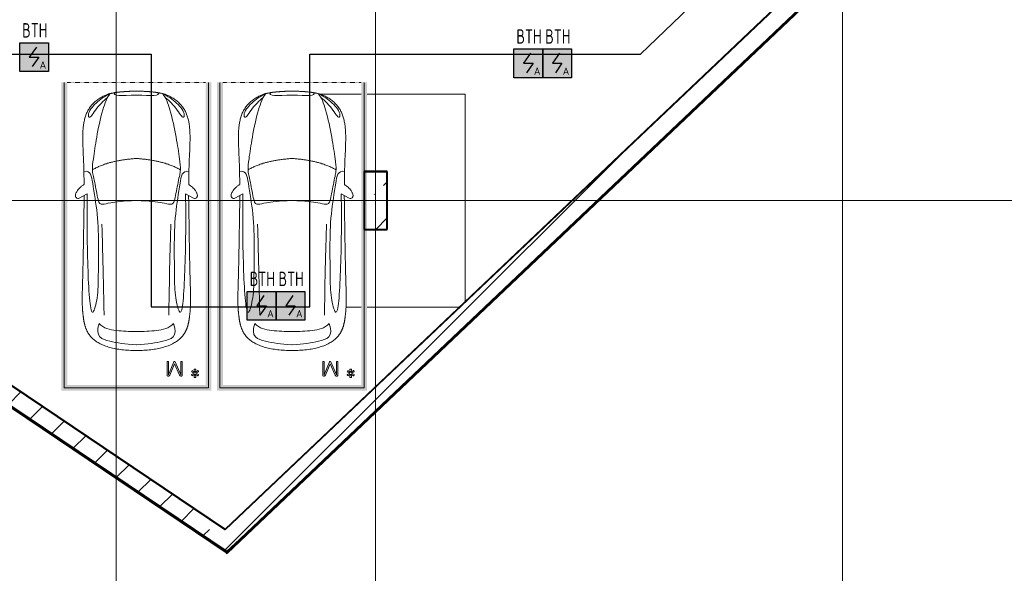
# Model space of a CAD drawing. Header units: millimetres. Extents: x -135639 to 224623, y -383017 to -59102.
# Tile 122 of 256: x 126520 to 143598, y -368188 to -358576. Entities that reach past the tile are written whole.
import ezdxf
from ezdxf.enums import TextEntityAlignment as Align

# ---------------------------------------------------------------- set-up
doc = ezdxf.new("R2010")
doc.units = ezdxf.units.MM
for name, pattern in [('CONTINOUS', [0]), ('Линия сетки', [25, 20, -2.5, 0, -2.5]), ('Невидимые', [5, 3, -2]), ('Штрих_3_3_', [6, 3, -3])]:
    doc.linetypes.add(name, pattern=pattern)
for name, color, linetype, lineweight in [('A-000-M_MASS', 7, 'Continuous', 18), ('A-200-M_WALL', 7, 'Continuous', 18), ('A-200-M_WALL_EXT', 7, 'Continuous', 18), ('A-200-M_WALL_INT', 7, 'Continuous', 18), ('A-200-M_WALL_PAT', 7, 'Continuous', 40), ('C-953-M_PARKING', 7, 'Continuous', 18), ('C-953-MH_PARKING', 7, 'Невидимые', 18), ('S-160-M_FOUND', 7, 'Continuous', 18), ('S-280-M_COLUMN', 7, 'Continuous', 18), ('Z-030-M_GRID', 7, 'Continuous', 9), ('ПС', 7, 'Continuous', 40), ('СС-011-ПОЖ-СИГНАЛИЗАЦИЯ', 1, 'Continuous', 30)]:
    doc.layers.add(name, color=color, linetype=linetype, lineweight=lineweight)
doc.styles.add('1111', font='isocpeur.ttf')
pattern_1 = [(45, (0, 0), (-628.618, 628.618), []), (45, (628.6, 0), (-628.618, 628.618), [1111.25, -222.25, 6.706, -215.544])]

# ---------------------------------------------------------------- blocks, each defined once
blk = doc.blocks.new('A_PAR_Parking - M_Зависимые-V22-B2_-11_400_')
at = {"layer": 'C-953-M_PARKING', "true_color": 0xf7f9fb}
blk.add_hatch(color=7, dxfattribs=at).paths.add_polyline_path([(-1300, -451), (-1300, -2700), (1300, -2700), (1300, 2650), (1200, 2650), (1200, -2600), (-1200, -2600), (-1200, 2650), (-1300, 2650), (-1300, 242)])
at = {"layer": 'A-000-M_MASS', "color": 253, "true_color": 0xaaaaaa}
for p, q in [((-853, 717), (-993, 639)), ((-906, 687), (-993, 639)), ((853, 717), (993, 639)), ((993, 639), (906, 687))]:
    blk.add_line(p, q, dxfattribs=at)
for centre, start, end in [((-1010, 678), 223.4184, 293.9305), ((1010, 678), 246.0695, 316.5816)]:
    blk.add_arc(centre, 42.2, start, end, dxfattribs=at)
for points, knots in [([(-908, 876), (-908, 976), (-911, 1161), (-920, 1362), (-926, 1508), (-930, 1645), (-930, 1769), (-922, 1880), (-911, 1957), (-894, 2031), (-871, 2100), (-841, 2165), (-809, 2216), (-779, 2254), (-754, 2281), (-727, 2307), (-698, 2332), (-667, 2355), (-636, 2376), (-604, 2395), (-574, 2412), (-545, 2426), (-519, 2438), (-500, 2445), (-485, 2450), (-474, 2453), (-463, 2456), (-452, 2458), (-440, 2461), (-428, 2463), (-414, 2466), (-402, 2468), (-391, 2470), (-383, 2471), (-376, 2473), (-370, 2474), (-363, 2475), (-356, 2476), (-349, 2477), (-343, 2478), (-337, 2479), (-330, 2480), (-324, 2481), (-317, 2481), (-309, 2482), (-301, 2483), (-293, 2484), (-285, 2485), (-276, 2486), (-263, 2487), (-249, 2488), (-235, 2489), (-223, 2490), (-211, 2491), (-199, 2492), (-186, 2493), (-168, 2494), (-148, 2495), (-127, 2496), (-106, 2497), (-77, 2498), (-40, 2500), (-13, 2501), (1, 2501)], [-1, -1, -1, -1, -0.913265, -0.826531, -0.783163, -0.739796, -0.653061, -0.612245, -0.571429, -0.530612, -0.489796, -0.44898, -0.408163, -0.387755, -0.367347, -0.346939, -0.326531, -0.306122, -0.285714, -0.265306, -0.244898, -0.22449, -0.204082, -0.183673, -0.173469, -0.163265, -0.153061, -0.142857, -0.132653, -0.122449, -0.112245, -0.102041, -0.096939, -0.091837, -0.086735, -0.084184, -0.081633, -0.076531, -0.07398, -0.071429, -0.068878, -0.066327, -0.063776, -0.061224, -0.058673, -0.056122, -0.053571, -0.05102, -0.048469, -0.045918, -0.040816, -0.038265, -0.035714, -0.033163, -0.030612, -0.028061, -0.02551, -0.020408, -0.017857, -0.015306, -0.010204, -0.005102, 0, 0, 0, 0]), ([(-480, 2441), (-586, 2392), (-719, 2283), (-847, 2128), (-828, 2057)], [0, 0, 0, 0, 0.53668, 1.024735, 1.024735, 1.024735, 1.024735]), ([(-459, 2446), (-508, 2398), (-601, 2147), (-696, 1684), (-744, 1354), (-774, 1106), (-734, 996), (-660, 552), (-618, 522), (-447, 565), (-234, 590), (-2, 602)], [0, 0, 0, 0, 0.884172, 2.058368, 3.212407, 3.977765, 4.871213, 5.547774, 6.288901, 6.772879, 7.454401, 7.454401, 7.454401, 7.454401]), ([(1, 2501), (22, 2500), (51, 2499), (88, 2498), (113, 2497), (137, 2496), (160, 2494), (181, 2493), (201, 2492), (219, 2491), (237, 2489), (253, 2488), (268, 2487), (282, 2485), (295, 2484), (307, 2483), (320, 2481), (330, 2480), (338, 2479), (345, 2478), (350, 2477), (356, 2476), (361, 2475), (366, 2474), (371, 2473), (377, 2472), (385, 2471), (393, 2469), (403, 2467), (416, 2465), (434, 2462), (454, 2458), (476, 2453), (498, 2446), (521, 2437), (555, 2422), (605, 2396), (669, 2355), (730, 2307), (773, 2263), (802, 2225), (823, 2195), (841, 2164), (857, 2132), (871, 2099), (887, 2053), (904, 1994), (915, 1931), (922, 1879), (926, 1839), (928, 1798), (930, 1756), (930, 1720), (931, 1690), (931, 1667), (930, 1645), (930, 1621), (929, 1598), (929, 1566), (927, 1526), (925, 1459), (919, 1336), (911, 1145), (908, 970), (908, 876)], [-1, -1, -1, -1, -0.992347, -0.98852, -0.984694, -0.980867, -0.977041, -0.973214, -0.969388, -0.965561, -0.961735, -0.957908, -0.954082, -0.950255, -0.946429, -0.942602, -0.938776, -0.933673, -0.931122, -0.928571, -0.92602, -0.923469, -0.920918, -0.918367, -0.915816, -0.913265, -0.908163, -0.903061, -0.897959, -0.887755, -0.877551, -0.857143, -0.836735, -0.816327, -0.795918, -0.77551, -0.734694, -0.693878, -0.653061, -0.612245, -0.591837, -0.571429, -0.55102, -0.530612, -0.510204, -0.489796, -0.44898, -0.408163, -0.387755, -0.367347, -0.346939, -0.326531, -0.306122, -0.295918, -0.285714, -0.27551, -0.265306, -0.255102, -0.244898, -0.22449, -0.204082, -0.163265, -0.081633, 0, 0, 0, 0]), ([(459, 2446), (508, 2398), (601, 2147), (696, 1684), (744, 1354), (774, 1106), (734, 996), (660, 552), (618, 522), (447, 565), (234, 590), (2, 602)], [0, 0, 0, 0, 0.884172, 2.058368, 3.212407, 3.977765, 4.871213, 5.547774, 6.288901, 6.772879, 7.454401, 7.454401, 7.454401, 7.454401]), ([(480, 2441), (586, 2392), (719, 2283), (847, 2128), (828, 2057)], [0, 0, 0, 0, 0.53668, 1.024735, 1.024735, 1.024735, 1.024735]), ([(-828, 2057), (-803, 2016), (-728, 2173), (-566, 2339), (-505, 2381)], [0, 0, 0, 0, 0.497572, 1.022643, 1.022643, 1.022643, 1.022643]), ([(828, 2057), (803, 2016), (728, 2173), (566, 2339), (505, 2381)], [0, 0, 0, 0, 0.497572, 1.022643, 1.022643, 1.022643, 1.022643]), ([(-908, 1106), (-792, 1130), (-753, 859), (-663, 332), (-655, -196), (-661, -684), (-663, -1068), (-764, -1443), (-817, -1157), (-842, -605), (-857, -17), (-857, 454), (-853, 717)], [0, 0, 0, 0, 1.013953, 2.476159, 4.172855, 5.704608, 7.082231, 8.244161, 9.589947, 11.154659, 12.917121, 14.362976, 14.362976, 14.362976, 14.362976]), ([(908, 1106), (792, 1130), (753, 859), (663, 332), (655, -196), (661, -684), (663, -1068), (764, -1443), (817, -1157), (842, -605), (857, -17), (857, 454), (853, 717)], [0, 0, 0, 0, 1.013953, 2.476159, 4.172855, 5.704608, 7.082231, 8.244161, 9.589947, 11.154659, 12.917121, 14.362976, 14.362976, 14.362976, 14.362976]), ([(-1041, 649), (-1044, 652), (-1049, 657), (-1053, 664), (-1055, 669), (-1057, 675), (-1058, 682), (-1058, 688), (-1058, 702), (-1052, 723), (-1036, 756), (-1011, 790), (-985, 818), (-962, 839), (-944, 853), (-926, 866), (-914, 873), (-908, 876)], [-1, -1, -1, -1, -0.941667, -0.9125, -0.883333, -0.854167, -0.825, -0.795833, -0.766667, -0.65, -0.533333, -0.4, -0.266667, -0.2, -0.133333, -0.066667, 0, 0, 0, 0]), ([(908, 876), (913, 873), (923, 867), (944, 853), (971, 832), (1000, 803), (1026, 771), (1043, 742), (1053, 719), (1057, 703), (1059, 690), (1058, 680), (1056, 673), (1054, 666), (1050, 658), (1045, 652), (1041, 649)], [-1, -1, -1, -1, -0.941667, -0.883333, -0.766667, -0.65, -0.533333, -0.4, -0.333333, -0.266667, -0.2, -0.166667, -0.133333, -0.1, -0.066667, 0, 0, 0, 0]), ([(0, -2004), (-45, -2004), (-132, -2001), (-252, -1991), (-362, -1974), (-462, -1950), (-551, -1921), (-630, -1886), (-686, -1853), (-726, -1824), (-753, -1802), (-774, -1782), (-789, -1766), (-799, -1753), (-809, -1740), (-819, -1727), (-828, -1714), (-836, -1701), (-844, -1688), (-851, -1674), (-858, -1661), (-864, -1647), (-870, -1634), (-876, -1620), (-881, -1606), (-885, -1592), (-890, -1578), (-894, -1565), (-897, -1551), (-901, -1537), (-904, -1524), (-907, -1510), (-909, -1497), (-912, -1483), (-914, -1470), (-916, -1457), (-918, -1444), (-919, -1432), (-921, -1419), (-923, -1403), (-925, -1383), (-928, -1361), (-930, -1339), (-932, -1318), (-934, -1290), (-936, -1257), (-938, -1218), (-939, -1179), (-940, -1139), (-940, -1097), (-939, -1039), (-938, -958), (-934, -846), (-931, -714), (-926, -559), (-923, -376), (-919, -163), (-915, 82), (-911, 315), (-908, 521), (-907, 631), (-906, 687)], [-1, -1, -1, -1, -0.97619, -0.952381, -0.928571, -0.904762, -0.880952, -0.857143, -0.833333, -0.821429, -0.809524, -0.797619, -0.791667, -0.785714, -0.779762, -0.77381, -0.767857, -0.761905, -0.755952, -0.75, -0.744048, -0.738095, -0.732143, -0.72619, -0.720238, -0.714286, -0.708333, -0.702381, -0.696429, -0.690476, -0.684524, -0.678571, -0.672619, -0.666667, -0.660714, -0.654762, -0.64881, -0.642857, -0.636905, -0.630952, -0.619048, -0.607143, -0.595238, -0.583333, -0.571429, -0.547619, -0.52381, -0.5, -0.47619, -0.452381, -0.428571, -0.380952, -0.333333, -0.285714, -0.238095, -0.190476, -0.142857, -0.095238, -0.047619, -0.02381, 0, 0, 0, 0]), ([(906, 687), (907, 631), (908, 521), (911, 367), (913, 222), (916, 41), (919, -163), (923, -376), (926, -559), (930, -688), (932, -780), (934, -844), (936, -902), (938, -956), (939, -1007), (940, -1053), (940, -1097), (940, -1139), (939, -1179), (938, -1218), (936, -1257), (934, -1290), (932, -1318), (930, -1339), (928, -1361), (925, -1383), (923, -1403), (921, -1419), (919, -1432), (918, -1444), (916, -1457), (914, -1470), (912, -1483), (909, -1497), (907, -1510), (904, -1524), (901, -1537), (897, -1551), (894, -1565), (890, -1578), (885, -1592), (881, -1606), (876, -1620), (870, -1634), (864, -1647), (858, -1661), (851, -1674), (844, -1688), (836, -1701), (828, -1714), (819, -1727), (809, -1740), (799, -1753), (789, -1766), (774, -1782), (753, -1802), (726, -1824), (686, -1853), (607, -1900), (495, -1942), (362, -1974), (252, -1991), (132, -2001), (45, -2004), (0, -2004)], [-1, -1, -1, -1, -0.97619, -0.952381, -0.928571, -0.904762, -0.857143, -0.809524, -0.761905, -0.714286, -0.690476, -0.666667, -0.642857, -0.619048, -0.595238, -0.571429, -0.547619, -0.52381, -0.5, -0.47619, -0.452381, -0.428571, -0.416667, -0.404762, -0.392857, -0.380952, -0.369048, -0.363095, -0.357143, -0.35119, -0.345238, -0.339286, -0.333333, -0.327381, -0.321429, -0.315476, -0.309524, -0.303571, -0.297619, -0.291667, -0.285714, -0.279762, -0.27381, -0.267857, -0.261905, -0.255952, -0.25, -0.244048, -0.238095, -0.232143, -0.22619, -0.220238, -0.214286, -0.208333, -0.202381, -0.190476, -0.178571, -0.166667, -0.142857, -0.095238, -0.071429, -0.047619, -0.02381, 0, 0, 0, 0]), ([(-643, -1535), (-732, -1765), (-468, -1855), (-203, -1891), (-2, -1902)], [0, 0, 0, 0, 0.867049, 1.684227, 1.684227, 1.684227, 1.684227]), ([(-643, -1535), (-570, -1622), (-349, -1664), (-124, -1672), (-2, -1676)], [0, 0, 0, 0, 0.616728, 1.242165, 1.242165, 1.242165, 1.242165]), ([(643, -1535), (732, -1765), (468, -1855), (203, -1891), (2, -1902)], [0, 0, 0, 0, 0.867049, 1.684227, 1.684227, 1.684227, 1.684227]), ([(643, -1535), (570, -1622), (349, -1664), (124, -1672), (2, -1676)], [0, 0, 0, 0, 0.616728, 1.242165, 1.242165, 1.242165, 1.242165])]:
    blk.add_open_spline(points, degree=3, knots=knots, dxfattribs=at)
for points, degree in [([(-376, 2470), (-425, 2412), (-257, 2425), (-2, 2432)], 3), ([(376, 2470), (425, 2412), (257, 2425), (2, 2432)], 3), ([(-2, 1330), (-478, 1299), (-762, 1135)], 2), ([(2, 1330), (478, 1299), (762, 1135)], 2), ([(-599, 190), (-592, 24), (-575, -588), (-560, -1389)], 3), ([(599, 190), (592, 24), (575, -588), (560, -1389)], 3)]:
    blk.add_open_spline(points, degree=degree, dxfattribs=at)
at = {"layer": 'C-953-M_PARKING', "color": 253, "true_color": 0xaaaaaa}
for p, q in [((-1250, -2650), (-1250, 2650)), ((1250, 2650), (1250, -2650)), ((535, -2196), (533, -2198)), ((533, -2198), (535, -2196)), ((533, -2198), (533, -2200)), ((533, -2200), (533, -2434)), ((539, -2195), (535, -2196)), ((535, -2196), (539, -2195)), ((544, -2195), (539, -2195)), ((550, -2195), (544, -2195)), ((554, -2196), (550, -2195)), ((550, -2195), (554, -2196)), ((556, -2198), (554, -2196)), ((554, -2196), (556, -2198)), ((557, -2200), (556, -2198)), ((649, -2199), (557, -2425)), ((557, -2425), (557, -2200)), ((651, -2196), (649, -2197)), ((649, -2197), (651, -2196)), ((649, -2197), (649, -2199)), ((649, -2199), (649, -2197)), ((655, -2195), (651, -2196)), ((651, -2196), (655, -2195)), ((659, -2195), (655, -2195)), ((655, -2195), (659, -2195)), ((664, -2195), (659, -2195)), ((659, -2195), (664, -2195)), ((667, -2196), (664, -2195)), ((664, -2195), (667, -2196)), ((669, -2197), (667, -2196)), ((667, -2196), (669, -2197)), ((670, -2199), (669, -2197)), ((669, -2197), (670, -2199)), ((769, -2425), (670, -2199)), ((770, -2198), (769, -2200)), ((769, -2200), (769, -2425)), ((772, -2196), (770, -2198)), ((770, -2198), (772, -2196)), ((775, -2195), (772, -2196)), ((772, -2196), (775, -2195)), ((781, -2195), (775, -2195)), ((787, -2195), (781, -2195)), ((791, -2196), (787, -2195)), ((787, -2195), (791, -2196)), ((793, -2198), (791, -2196)), ((791, -2196), (793, -2198)), ((793, -2200), (793, -2198)), ((793, -2198), (793, -2200)), ((793, -2434), (793, -2200)), ((580, -2430), (660, -2232)), ((660, -2232), (748, -2429)), ((959, -2361), (955, -2371)), ((955, -2371), (957, -2375)), ((957, -2375), (1002, -2398)), ((965, -2353), (959, -2361)), ((969, -2353), (965, -2353)), ((1010, -2384), (969, -2353)), ((1008, -2327), (1005, -2330)), ((1005, -2330), (1010, -2384)), ((1018, -2325), (1008, -2327)), ((1028, -2327), (1018, -2325)), ((1025, -2384), (1030, -2330)), ((1066, -2353), (1025, -2384)), ((1030, -2330), (1028, -2327)), ((1033, -2398), (1078, -2375)), ((1070, -2353), (1066, -2353)), ((1076, -2361), (1070, -2353)), ((1080, -2371), (1076, -2361)), ((1078, -2375), (1080, -2371)), ((533, -2434), (536, -2443)), ((536, -2443), (544, -2446)), ((544, -2446), (556, -2446)), ((556, -2446), (565, -2445)), ((565, -2445), (572, -2442)), ((572, -2442), (576, -2437)), ((576, -2437), (580, -2430)), ((748, -2429), (752, -2437)), ((752, -2437), (757, -2442)), ((757, -2442), (762, -2445)), ((762, -2445), (768, -2446)), ((768, -2446), (782, -2446)), ((782, -2446), (786, -2445)), ((786, -2445), (782, -2446)), ((786, -2445), (789, -2443)), ((789, -2443), (786, -2445)), ((789, -2443), (792, -2440)), ((792, -2440), (789, -2443)), ((792, -2440), (793, -2434)), ((957, -2420), (955, -2424)), ((955, -2424), (959, -2434)), ((1002, -2398), (957, -2420)), ((959, -2434), (965, -2442)), ((965, -2442), (969, -2442)), ((969, -2442), (1010, -2412)), ((1010, -2412), (1005, -2465)), ((1005, -2465), (1008, -2469)), ((1008, -2469), (1018, -2470)), ((1018, -2470), (1028, -2469)), ((1030, -2465), (1025, -2412)), ((1025, -2412), (1066, -2442)), ((1028, -2469), (1030, -2465)), ((1078, -2420), (1033, -2398)), ((1066, -2442), (1070, -2442)), ((1070, -2442), (1076, -2434)), ((1076, -2434), (1080, -2424)), ((1080, -2424), (1078, -2420)), ((1250, -2650), (-1250, -2650))]:
    blk.add_line(p, q, dxfattribs=at)
at = {"layer": 'C-953-MH_PARKING', "color": 253, "linetype": 'Штрих_3_3_', "true_color": 0xaaaaaa}
blk.add_line((-1200, 2650), (1200, 2650), dxfattribs=at)
blk = doc.blocks.new('135_SLK_GD_AR_rvt-1-B2_-11_400_')
at = {"layer": 'A-200-M_WALL_INT', "color": 253, "lineweight": 40, "true_color": 0xaaaaaa}
for p, q in [((153579, 8470), (138638, -5709)), ((138639, -5710), (153582, 8469)), ((141050, 502), (141048, 502)), ((141048, 502), (141048, -502)), ((141452, 502), (141050, 502)), ((141452, 500), (141452, 502)), ((141452, -502), (141452, 500)), ((141048, -502), (141050, -502)), ((141050, -502), (141450, -502)), ((141450, -502), (141452, -502)), ((133226, -2061), (138638, -5712)), ((138638, -5709), (133227, -2060)), ((138638, -5712), (138639, -5710))]:
    blk.add_line(p, q, dxfattribs=at)
at = {"layer": 'C-953-M_PARKING', "color": 253, "lineweight": 18, "true_color": 0xaaaaaa}
for p in [(137100, -600), (139800, -600)]:
    blk.add_blockref('A_PAR_Parking - M_Зависимые-V22-B2_-11_400_', p, dxfattribs=at)
blk = doc.blocks.new('Бетон-Прямоугольная-Колонна - CLM_Подземные этажи_В40-400х1000-V168-B2_-11_400_')
at = {"layer": 'S-280-M_COLUMN', "lineweight": 9, "true_color": 0xaaaaaa}
h = blk.add_hatch(dxfattribs=at)
h.set_pattern_fill('FP_47', color=253, style=0, pattern_type=2)
h.set_pattern_definition([(45, (-141250, 0), (-628.618, 628.618), []), (45, (-140621.4, 0), (-628.618, 628.618), [1111.25, -222.25, 6.706, -215.544])])
h.paths.add_polyline_path([(200, -500), (200, 500), (-200, 500), (-200, -500)])
at = {"layer": 'S-280-M_COLUMN', "color": 253, "lineweight": 40, "true_color": 0xaaaaaa}
for p, q in [((200, 500), (-200, 500)), ((-200, 500), (-200, -500)), ((200, -500), (200, 500)), ((-200, -500), (200, -500))]:
    blk.add_line(p, q, dxfattribs=at)
blk = doc.blocks.new('135_SLK_GD_KR_rvt-1-B2_-11_400_')
at = {"layer": 'A-200-M_WALL_PAT', "lineweight": 9, "true_color": 0xaaaaaa}
h = blk.add_hatch(dxfattribs=at)
h.set_pattern_fill('FP_5', color=253, style=0, pattern_type=2)
h.set_pattern_definition(pattern_1)
h.paths.add_polyline_path([(138670, -6095), (138893, -5884), (113639, 11150), (113103, 11150), (137988, -5635)])
h = blk.add_hatch(dxfattribs=at)
h.set_pattern_fill('FP_5', color=253, style=0, pattern_type=2)
h.set_pattern_definition(pattern_1)
h.paths.add_polyline_path([(138893, -5884), (153979, 8433), (153801, 8678), (138638, -5712)])
at = {"layer": 'A-200-M_WALL', "color": 253, "lineweight": 40, "true_color": 0xaaaaaa}
for p, q in [((113530, 10850), (138662, -6102)), ((113537, 10850), (138665, -6099)), ((113544, 10850), (138668, -6096)), ((113548, 10850), (138670, -6095)), ((138670, -6095), (113548, 10850)), ((138670, -6098), (153980, 8431)), ((138670, -6103), (153982, 8428)), ((138671, -6108), (153985, 8425)), ((138893, -5884), (153979, 8433)), ((153979, 8433), (138893, -5884)), ((138670, -6095), (138893, -5884)), ((138893, -5884), (138670, -6095)), ((138667, -6106), (138662, -6102)), ((138667, -6100), (138665, -6099)), ((138670, -6103), (138667, -6100)), ((138671, -6108), (138667, -6106)), ((138670, -6098), (138668, -6096))]:
    blk.add_line(p, q, dxfattribs=at)
at = {"layer": 'A-200-M_WALL_EXT', "color": 253, "lineweight": 40, "true_color": 0xaaaaaa}
for p, q in [((138638, -5712), (113639, 11150)), ((113542, 10830), (138655, -6109)), ((153582, 8469), (138638, -5712)), ((138672, -6121), (153991, 8416)), ((138655, -6109), (138663, -6115)), ((138663, -6115), (138672, -6121))]:
    blk.add_line(p, q, dxfattribs=at)
at = {"layer": 'S-160-M_FOUND', "color": 253, "true_color": 0xaaaaaa}
for p, q in [((141000, 1850), (140283, 1850)), ((142800, 1850), (141100, 1850)), ((142800, -1759), (142800, 1850)), ((140737, -1850), (141000, -1850)), ((141100, -1850), (142704, -1850))]:
    blk.add_line(p, q, dxfattribs=at)
at = {"layer": 'S-280-M_COLUMN', "color": 253, "lineweight": 18, "true_color": 0xaaaaaa}
blk.add_blockref('Бетон-Прямоугольная-Колонна - CLM_Подземные этажи_В40-400х1000-V168-B2_-11_400_', (141250, 0), dxfattribs=at)
blk = doc.blocks.new('-2 этаж')
at = {"layer": 'Z-030-M_GRID', "color": 253, "linetype": 'Линия сетки', "true_color": 0xaaaaaa}
for p, q in [((395842.3, -369620.1), (395842.3, -216207.4)), ((400342.3, -369619.8), (400342.3, -216207.4)), ((408442.3, -369619.3), (408442.3, -216207.4)), ((415042.2, -349927.3), (255412.5, -349927.3))]:
    blk.add_line(p, q, dxfattribs=at)
at = {"lineweight": 5}
for name in ['135_SLK_GD_KR_rvt-1-B2_-11_400_', '135_SLK_GD_AR_rvt-1-B2_-11_400_']:
    blk.add_blockref(name, (259092.3, -349927.3), dxfattribs=at)
blk = doc.blocks.new('*U4706')
at = {"lineweight": 35, "true_color": 0xffffff}
h = blk.add_hatch(color=7, dxfattribs=at)
h.dxf.hatch_style = 1
h.paths.add_polyline_path([(0, 500), (0, 0), (500, 0), (500, 500)])
at = {"color": 1, "linetype": 'ByBlock', "lineweight": -2}
for p, q in [((289, 426), (167, 250)), ((167, 250), (333, 250)), ((333, 250), (219, 86))]:
    blk.add_line(p, q, dxfattribs=at)
at = {"color": 1, "linetype": 'ByBlock', "lineweight": -2, "ltscale": 0.1}
blk.add_lwpolyline([(0, 500), (500, 500), (500, 0), (0, 0)], close=True, dxfattribs=at)
at = {"color": 1, "linetype": 'ByBlock', "lineweight": -2, "ltscale": 1000, "style": '1111'}
blk.add_text('A', height=128, dxfattribs=at).set_placement((403, 49), align=Align.CENTER)
at = {"color": 0, "linetype": 'ByBlock', "lineweight": -2, "style": '1111'}
blk.add_attdef('INDEX', (-63, -235), '', height=125, dxfattribs=at)
at = {"color": 0, "linetype": 'ByBlock', "lineweight": -2, "style": '1111', "flags": 1}
for tag, p in [('NAME_DEVICE', (-64, -421)), ('NUM_POM', (-82, -847))]:
    blk.add_attdef(tag, p, '', height=125, dxfattribs=at)
at = {"color": 0, "linetype": 'ByBlock', "lineweight": -2, "style": '1111', "width": 0.7}
blk.add_attdef('NUM_DEVICE', (-64, -630), '', height=125, dxfattribs=at)

msp = doc.modelspace()

# ---------------------------------------------------------------- linework, layer by layer
at = {"layer": 'СС-011-ПОЖ-СИГНАЛИЗАЦИЯ', "lineweight": 30}
for points in [[(106317, -345129), (106317, -348686), (112185, -348686), (112185, -354013), (116166, -354013), (116166, -357486), (119890, -360073), (120513, -359177), (128803, -359177)], [(131551, -359177), (137288, -359177), (140794, -355807), (140794, -355034), (131369, -355034), (131369, -354040), (122321, -354040), (122321, -350126), (118611, -350126), (118611, -348884), (139440, -348884), (139440, -345774)], [(128803, -359177), (128803, -363559), (131551, -363559), (131551, -359177)]]:
    msp.add_lwpolyline(points, dxfattribs=at)

# ---------------------------------------------------------------- block references
at = {"color": 0}
msp.add_blockref('-2 этаж', (-267648, -11789), dxfattribs=at)
at = {"layer": 'ПС', "color": 7, "linetype": 'CONTINOUS', "lineweight": 30, "ltscale": 100}
ref = msp.add_blockref('*U4706', (126520, -359477), dxfattribs=dict(at, xscale=1.000736, yscale=1.000736, zscale=1.000736))
ref.add_attrib('NUM_DEVICE', 'BTH', dxfattribs={"layer": '0', "color": 0, "linetype": 'ByBlock', "lineweight": -2, "ltscale": 100, "height": 250.2, "style": '1111', "width": 0.7}).set_placement((126782, -358886), align=Align.CENTER)
ref = msp.add_blockref('*U4706', (135093, -359583), dxfattribs=dict(at, xscale=1.000736, yscale=1.000736, zscale=1.000736))
ref.add_attrib('NUM_DEVICE', 'BTH', dxfattribs={"layer": '0', "color": 0, "linetype": 'ByBlock', "lineweight": -2, "ltscale": 100, "height": 250.2, "style": '1111', "width": 0.7}).set_placement((135355, -358993), align=Align.CENTER)
ref = msp.add_blockref('*U4706', (135593, -359583), dxfattribs=dict(at, xscale=1.000736, yscale=1.000736, zscale=1.000736))
ref.add_attrib('NUM_DEVICE', 'BTH', dxfattribs={"layer": '0', "color": 0, "linetype": 'ByBlock', "lineweight": -2, "ltscale": 100, "height": 250.2, "style": '1111', "width": 0.7}).set_placement((135855, -358993), align=Align.CENTER)
ref = msp.add_blockref('*U4706', (130467, -363793), dxfattribs=dict(at, xscale=1.000736, yscale=1.000736, zscale=1.000736))
ref.add_attrib('NUM_DEVICE', 'BTH', dxfattribs={"layer": '0', "color": 0, "linetype": 'ByBlock', "lineweight": -2, "ltscale": 100, "height": 250.2, "style": '1111', "width": 0.7}).set_placement((130729, -363202), align=Align.CENTER)
ref = msp.add_blockref('*U4706', (130967, -363793), dxfattribs=dict(at, xscale=1.000736, yscale=1.000736, zscale=1.000736))
ref.add_attrib('NUM_DEVICE', 'BTH', dxfattribs={"layer": '0', "color": 0, "linetype": 'ByBlock', "lineweight": -2, "ltscale": 100, "height": 250.2, "style": '1111', "width": 0.7}).set_placement((131229, -363202), align=Align.CENTER)

doc.saveas('drawing.dxf')
